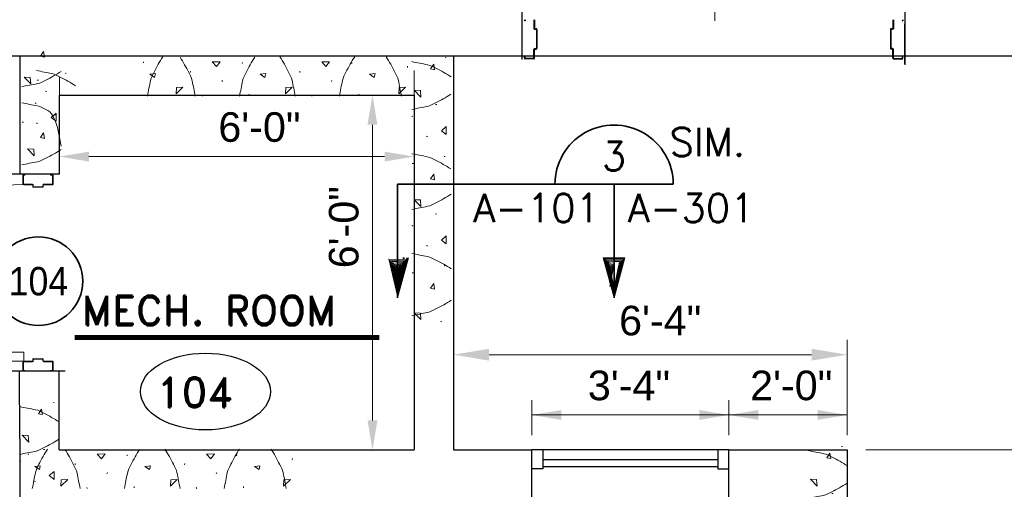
# Model space of a CAD drawing. Extents: x 417 to 1755, y 1849 to 2768.
# Tile 6 of 11: x 571 to 770, y 2477 to 2572. Entities that reach past the tile are written whole.
import ezdxf
from ezdxf.enums import TextEntityAlignment as Align

# ---------------------------------------------------------------- set-up
doc = ezdxf.new("R2010")
doc.units = 0
doc.header["$MEASUREMENT"] = 0
doc.linetypes.add('ACAD_ISO08W100', pattern=[36, 24, -3, 6, -3])
for name, color, linetype, lineweight in [('06_G-Anno-Symb', 6, 'Continuous', 5), ('A-Anno-Dims', 33, 'Continuous', 25), ('A-Anno-Patt', 152, 'Continuous', 18), ('A-Anno-Symb', 6, 'Continuous', 35), ('A-Anno-Text', 53, 'Continuous', 25), ('A-Glaz-Full', 1, 'Continuous', 25), ('A-Wall-Cntr', 5, 'ACAD_ISO08W100', 18), ('A-Wall-Full-Intr', 3, 'Continuous', 25), ('A-Wall-Jamb', 1, 'Continuous', 25), ('od38a1 plan$0$Level 1', 7, 'Continuous', 18), ('pe26ac01$0$A-Door-Prht', 6, 'Continuous', 35), ('pe26ac01$0$A-Wall-Jamb', 1, 'Continuous', 25)]:
    doc.layers.add(name, color=color, linetype=linetype, lineweight=lineweight)
doc.layers.add('14_A-FLOR-NUMB', color=4, linetype='Continuous')
doc.layers.add('TEXT', color=1, linetype='Continuous')
doc.styles.add('notes', font='ARIAL.TTF')
doc.styles.add('ROMAND', font='romand.shx')
doc.styles.get("Standard").update_dxf_attribs({"font": 'txt.shx'})
doc.styles.add('Style-Arial', font='ARIAL.TTF')
doc.styles.add('Text', font='ARIAL.TTF', dxfattribs={"height": 0.125})
doc.dimstyles.new('EARCH', dxfattribs={"dimtxt": 0.125, "dimasz": 0.125, "dimexe": 0.0625, "dimexo": 0.0625, "dimgap": 0.0625, "dimtad": 1, "dimdec": 4, "dimzin": 3, "dimdsep": 46, "dimlunit": 4, "dimtxsty": 'notes', "dimcen": 0, "dimclrd": 256, "dimclre": 256, "dimadec": 0, "dimazin": 0, "dimtfac": 0.75, "dimtdec": 4, "dimtmove": 1, "dimatfit": 3, "dimfxl": 0, "dimfrac": 1, "dimtolj": 1, "dimtzin": 3, "dimlwd": 18, "dimlwe": 18, "dimarcsym": 0})
doc.dimstyles.new('Std-Arch', dxfattribs={"dimtxt": 0.125, "dimasz": 0.15, "dimexe": 0.0625, "dimexo": 0.0625, "dimgap": 0.0625, "dimtad": 1, "dimdec": 4, "dimzin": 11, "dimdsep": 46, "dimlunit": 4, "dimtxsty": 'Text', "dimcen": 0.09, "dimclrd": 256, "dimclre": 256, "dimadec": 4, "dimazin": 3, "dimtfac": 1, "dimtdec": 4, "dimtofl": 0, "dimtmove": 1, "dimatfit": 3, "dimfxl": 0, "dimfrac": 2, "dimtzin": 11, "dimlwd": 18, "dimlwe": 18, "dimarcsym": 0})

# ---------------------------------------------------------------- blocks, each defined once
blk = doc.blocks.new('dr6mas')
at = {"layer": 'pe26ac01$0$A-Door-Prht', "color": 3, "linetype": 'Continuous', "lineweight": 0}
for p, q in [((-6.06, 37.98), (-6.06, 39.7)), ((-6.06, 37.98), (-6.06, 39.7)), ((-5.96, 37.98), (-5.96, 39.7)), ((-5.91, 39.85), (-5.66, 39.85)), ((-5.91, 39.75), (-5.66, 39.75)), ((-5.66, 39.75), (-5.66, 39.85)), ((-0.45, 39.85), (-0.45, 39.75)), ((-0.09, 39.85), (-0.45, 39.85)), ((-0.09, 39.75), (-0.45, 39.75)), ((-0.04, 37.98), (-0.04, 39.7)), ((0.06, 37.98), (0.06, 39.7)), ((-5.91, 37.93), (-4.12, 37.93)), ((-5.91, 37.82), (-4.12, 37.82)), ((-4.07, 37.77), (-4.07, 37.47)), ((-4.07, 37.72), (-4.07, 37.47)), ((-3.97, 37.77), (-3.97, 37.47)), ((-3.92, 37.42), (-2.08, 37.42)), ((-3.92, 37.32), (-2.08, 37.32)), ((-2.03, 37.77), (-2.03, 37.47)), ((-1.93, 37.77), (-1.93, 37.47)), ((-1.93, 37.72), (-1.93, 37.47)), ((-0.09, 37.93), (-1.88, 37.93)), ((-0.09, 37.82), (-1.88, 37.82)), ((-5.91, 2.03), (-4.12, 2.03)), ((-4.07, 2.13), (-4.07, 2.38)), ((-4.07, 2.08), (-4.07, 2.38)), ((-3.97, 2.08), (-3.97, 2.38)), ((-3.92, 2.53), (-2.08, 2.53)), ((-3.92, 2.43), (-2.08, 2.43)), ((-2.03, 2.08), (-2.03, 2.38)), ((-1.93, 2.08), (-1.93, 2.38)), ((-1.93, 2.13), (-1.93, 2.38)), ((-0.09, 2.03), (-1.88, 2.03)), ((-6.06, 1.87), (-6.06, 0.15)), ((-6.06, 1.87), (-6.06, 0.15)), ((-5.96, 1.87), (-5.96, 0.15)), ((-5.91, 1.92), (-4.12, 1.92)), ((-5.91, 0.1), (-5.66, 0.1)), ((-5.66, 0.1), (-5.66, 0)), ((-0.09, 1.92), (-1.88, 1.92)), ((-0.45, 0), (-0.45, 0.1)), ((-0.09, 0.1), (-0.45, 0.1)), ((-0.04, 1.87), (-0.04, 0.15)), ((0.06, 1.87), (0.06, 0.15)), ((-5.91, 0), (-5.66, 0)), ((-0.09, 0), (-0.45, 0))]:
    blk.add_line(p, q, dxfattribs=at)
at = {"layer": 'pe26ac01$0$A-Door-Prht', "color": 2, "linetype": 'Continuous', "lineweight": 0}
for p, q in [((-42.46, 3.84), (-5.91, 3.84)), ((-5.91, 2.02), (-42.46, 2.02)), ((-5.91, 3.84), (-5.91, 2.02))]:
    blk.add_line(p, q, dxfattribs=at)
at = {"layer": 'pe26ac01$0$A-Door-Prht', "color": 3, "linetype": 'Continuous', "lineweight": 0}
for centre, radius, start, end in [((-5.91, 39.7), 0.152, 90, 180), ((-5.91, 37.98), 0.152, 180, 270), ((-5.91, 39.7), 0.0508, 90, 180), ((-5.91, 37.98), 0.0508, 180, 270), ((-0.09, 39.7), 0.152, 0, 90), ((-0.09, 39.7), 0.0508, 0, 90), ((-0.09, 37.98), 0.152, 270, 0), ((-0.09, 37.98), 0.0508, 270, 0), ((-4.12, 37.77), 0.152, 0, 90), ((-4.12, 37.77), 0.0508, 0, 90), ((-3.92, 37.47), 0.152, 180, 270), ((-3.92, 37.47), 0.0508, 180, 270), ((-2.08, 37.47), 0.152, 270, 0), ((-2.08, 37.47), 0.0508, 270, 0), ((-1.88, 37.77), 0.152, 90, 180), ((-1.88, 37.77), 0.0508, 90, 180), ((-5.91, 1.87), 0.152, 90, 180), ((-4.12, 2.08), 0.0508, 270, 0), ((-4.12, 2.08), 0.152, 270, 0), ((-3.92, 2.38), 0.152, 90, 180), ((-3.92, 2.38), 0.0508, 90, 180), ((-2.08, 2.38), 0.152, 0, 90), ((-2.08, 2.38), 0.0508, 0, 90), ((-1.88, 2.08), 0.152, 180, 270), ((-1.88, 2.08), 0.0508, 180, 270), ((-0.09, 1.87), 0.152, 0, 90), ((-5.91, 0.15), 0.152, 180, 270), ((-5.91, 1.87), 0.0508, 90, 180), ((-5.91, 0.15), 0.0508, 180, 270), ((-0.09, 1.87), 0.0508, 0, 90), ((-0.09, 0.15), 0.152, 270, 0), ((-0.09, 0.15), 0.0508, 270, 0)]:
    blk.add_arc(centre, radius, start, end, dxfattribs=at)
at = {"layer": 'pe26ac01$0$A-Door-Prht', "color": 2, "linetype": 'Continuous', "lineweight": 0}
blk.add_arc((-5.91, 1.35), 36.55, 90.0785, 186.3608, dxfattribs=at)
at = {"layer": 'pe26ac01$0$A-Wall-Jamb', "color": 3, "linetype": 'Continuous', "lineweight": 0}
for p, q in [((0, 40), (-6, 40)), ((0, 0), (-6, 0))]:
    blk.add_line(p, q, dxfattribs=at)
blk = doc.blocks.new('*D142')
at = {"layer": 'A-Anno-Dims', "lineweight": 18}
for p, q in [((650.72, 2561.77), (650.72, 2541.3)), ((578.73, 2560.33), (578.73, 2541.3)), ((584.73, 2544.3), (644.72, 2544.3))]:
    blk.add_line(p, q, dxfattribs=at)
blk.add_solid([(584.73, 2543.3), (578.73, 2544.3), (584.73, 2545.3)], dxfattribs=at)
at = {"layer": 'A-Anno-Dims', "lineweight": 18, "extrusion": (0, 0, -1)}
blk.add_solid([(-644.72, 2545.3), (-650.72, 2544.3), (-644.72, 2543.3)], dxfattribs=at)
at = {"layer": 'A-Anno-Dims', "linetype": 'Continuous', "lineweight": 18, "style": 'notes'}
blk.add_text('6\'-0"', height=6, dxfattribs=at).set_placement((610.99, 2550.3), align=Align.MIDDLE_LEFT)
blk = doc.blocks.new('rmno')
at = {"layer": '14_A-FLOR-NUMB'}
blk.add_ellipse((0, 0), major_axis=(52.78, 0), ratio=0.590246, dxfattribs=at)
at = {"layer": 'TEXT', "linetype": 'ByBlock', "style": 'ROMAND'}
blk.add_attdef('X', (-39.76, -12.57), '', height=24, dxfattribs=at)
blk = doc.blocks.new('ROOMNAME')
at = {"color": 0, "lineweight": 40, "style": 'ROMAND'}
blk.add_attdef('X', (-12.15, -12.14), '', height=24, dxfattribs=at)
blk = doc.blocks.new('*D143')
at = {"layer": 'A-Anno-Dims', "lineweight": 18}
for p, q in [((646.91, 2556.75), (639.27, 2556.75)), ((642.27, 2490.75), (642.27, 2550.75)), ((646.91, 2484.75), (639.27, 2484.75))]:
    blk.add_line(p, q, dxfattribs=at)
at = {"layer": 'A-Anno-Dims', "lineweight": 18, "extrusion": (0, 0, -1)}
blk.add_solid([(-641.27, 2550.75), (-642.27, 2556.75), (-643.27, 2550.75)], dxfattribs=at)
at = {"layer": 'A-Anno-Dims', "lineweight": 18}
blk.add_solid([(643.27, 2490.75), (642.27, 2484.75), (641.27, 2490.75)], dxfattribs=at)
at = {"layer": 'A-Anno-Dims', "linetype": 'Continuous', "lineweight": 18, "insert": (636.47, 2529.97), "char_height": 6, "attachment_point": 5, "rotation": 90, "style": 'notes'}
blk.add_mtext('6\'-0"', dxfattribs=at)
blk = doc.blocks.new('*D55')
at = {"layer": 'A-Anno-Dims', "lineweight": 18}
for p, q in [((742.35, 2484.75), (817.5, 2484.75)), ((814.5, 1986.78), (814.5, 2478.75)), ((742.79, 1980.78), (817.5, 1980.78))]:
    blk.add_line(p, q, dxfattribs=at)
at = {"layer": 'A-Anno-Dims'}
for points in [[(813.5, 2478.75), (815.5, 2478.75), (814.5, 2484.75)], [(813.5, 1986.78), (815.5, 1986.78), (814.5, 1980.78)]]:
    blk.add_solid(points, dxfattribs=at)
at = {"layer": 'A-Anno-Dims', "insert": (808.44, 2350.6), "char_height": 6, "attachment_point": 5, "rotation": 90, "style": 'notes'}
blk.add_mtext('\\A1;42\'-0"', dxfattribs=at)
blk = doc.blocks.new('8CMU')
for p, q in [((19.64, 7.89), (19.56, 8.09)), ((41.84, 7.89), (41.76, 8.09)), ((10.05, 7.7), (10.05, 7.98)), ((32.25, 7.7), (32.25, 7.98)), ((15.5, 4.89), (15.6, 5.11)), ((37.69, 4.89), (37.81, 5.11)), ((0.14, 2.01), (0.18, 2.29)), ((21.99, 3), (22.03, 3.27)), ((44.2, 3), (44.24, 3.27)), ((11.45, 1.29), (11.47, 1.49)), ((33.64, 1.29), (33.67, 1.49)), ((53.72, 1.09), (53.74, 1.3))]:
    blk.add_line(p, q)
for points, knots in [([(1.38, 8.09), (1.59, 7.02), (1.8, 5.95), (2.01, 4.88), (2.13, 4.28), (2.46, 3.75), (2.73, 3.2), (3.27, 2.13), (3.82, 1.09), (4.49, 0.09)], [0, 0, 0, 0, 0.377497, 0.377497, 0.377497, 0.58782, 0.58782, 0.58782, 1, 1, 1, 1]), ([(13.98, 8.09), (13.77, 7.02), (13.56, 5.95), (13.35, 4.88), (13.23, 4.28), (12.9, 3.75), (12.63, 3.2), (12.09, 2.13), (11.54, 1.09), (10.87, 0.09)], [0, 0, 0, 0, 0.377499, 0.377499, 0.377499, 0.587821, 0.587821, 0.587821, 1, 1, 1, 1]), ([(22.93, 8.09), (23.14, 7.02), (23.35, 5.95), (23.56, 4.88), (23.68, 4.28), (24.01, 3.75), (24.28, 3.2), (24.82, 2.13), (25.37, 1.09), (26.04, 0.09)], [0, 0, 0, 0, 0.377499, 0.377499, 0.377499, 0.587821, 0.587821, 0.587821, 1, 1, 1, 1]), ([(34.23, 8.09), (34.03, 7.05), (33.82, 6), (33.62, 4.96), (33.5, 4.36), (33.17, 3.83), (32.9, 3.28), (32.36, 2.21), (31.81, 1.17), (31.14, 0.17)], [0, 0, 0, 0, 0.371607, 0.371607, 0.371607, 0.58392, 0.58392, 0.58392, 1, 1, 1, 1]), ([(43.22, 8.09), (43.42, 7.05), (43.63, 6), (43.83, 4.96), (43.95, 4.36), (44.28, 3.83), (44.55, 3.28), (45.09, 2.21), (45.64, 1.17), (46.31, 0.17)], [0, 0, 0, 0, 0.371609, 0.371609, 0.371609, 0.583921, 0.583921, 0.583921, 1, 1, 1, 1]), ([(52.92, 8.09), (52.71, 7.02), (52.5, 5.95), (52.29, 4.88), (52.17, 4.28), (51.85, 3.75), (51.57, 3.2), (51.04, 2.13), (50.48, 1.09), (49.82, 0.09)], [0, 0, 0, 0, 0.377497, 0.377497, 0.377497, 0.58782, 0.58782, 0.58782, 1, 1, 1, 1])]:
    blk.add_open_spline(points, degree=3, knots=knots)
for points in [[(1.87, 6.35), (1.94, 7.6), (0.55, 6.25)], [(24.84, 6.35), (24.9, 7.6), (23.52, 6.25)], [(47.04, 6.35), (47.1, 7.6), (45.72, 6.25)], [(6.73, 3.49), (7.86, 3.64), (6.91, 4.28)], [(28.93, 3.49), (30.06, 3.64), (29.11, 4.28)], [(51.29, 3.49), (52.43, 3.64), (51.47, 4.28)], [(15.96, 1.09), (16.71, 2.09), (17.56, 1.13)], [(38.16, 1.09), (38.91, 2.09), (39.76, 1.13)]]:
    blk.add_3dface(points)
blk = doc.blocks.new('DRNO')
blk.add_circle((0, 0), 0.1875)
at = {"style": 'notes', "width": 0.9}
blk.add_attdef('TAG00', text='', height=0.12, dxfattribs=at).set_placement((0, 0), align=Align.MIDDLE_CENTER)
blk = doc.blocks.new('*D144')
at = {"layer": 'A-Anno-Dims', "lineweight": 18}
for p, q in [((658.72, 2487.75), (658.72, 2507.09)), ((738.58, 2487.75), (738.58, 2507.09)), ((731.38, 2504.09), (665.92, 2504.09))]:
    blk.add_line(p, q, dxfattribs=at)
blk.add_solid([(665.92, 2502.89), (658.72, 2504.09), (665.92, 2505.29)], dxfattribs=at)
at = {"layer": 'A-Anno-Dims', "lineweight": 18, "extrusion": (0, 0, -1)}
blk.add_solid([(-731.38, 2505.29), (-738.58, 2504.09), (-731.38, 2502.89)], dxfattribs=at)
at = {"layer": 'A-Anno-Dims', "linetype": 'Continuous', "lineweight": 18, "insert": (700.65, 2510.98), "char_height": 6, "attachment_point": 5, "style": 'Style-Arial'}
blk.add_mtext('6\'-4"', dxfattribs=at)

msp = doc.modelspace()

# ---------------------------------------------------------------- linework, layer by layer
at = {"layer": '06_G-Anno-Symb', "linetype": 'Continuous', "lineweight": 35}
for p, q in [((647.37009, 2538.68849), (703.27595, 2538.68849)), ((647.37009, 2538.68849), (647.37009, 2515.66049)), ((691.28195, 2538.68849), (691.28195, 2515.66049))]:
    msp.add_line(p, q, dxfattribs=at)
at = {"layer": '06_G-Anno-Symb', "linetype": 'Continuous', "lineweight": 20}
for p, q in [((647.37609, 2516.02049), (645.56409, 2523.54449)), ((645.80409, 2523.32849), (648.97809, 2523.41249)), ((647.37009, 2515.66049), (649.21009, 2523.77249)), ((649.57809, 2523.77249), (647.37009, 2515.66049)), ((647.37009, 2515.66049), (649.36609, 2523.69449)), ((649.43409, 2523.71849), (647.37609, 2516.02049)), ((649.23609, 2523.61049), (647.37609, 2516.41049)), ((648.97809, 2523.41249), (647.40609, 2516.84849)), ((648.39759, 2523.77249), (648.76559, 2523.77249)), ((648.75159, 2523.54449), (648.42359, 2523.61049)), ((648.55359, 2523.69449), (648.62159, 2523.71849)), ((693.44195, 2523.77249), (689.07995, 2523.77249)), ((689.07995, 2523.77249), (691.28195, 2515.66049)), ((693.29795, 2523.69449), (689.22995, 2523.71849)), ((689.22995, 2523.71849), (691.27595, 2516.02049)), ((693.09995, 2523.54449), (689.42795, 2523.61049)), ((689.42795, 2523.61049), (691.27595, 2516.41049)), ((692.85995, 2523.32849), (689.67995, 2523.41249)), ((689.67995, 2523.41249), (691.25795, 2516.84849)), ((691.27595, 2516.02049), (693.09995, 2523.54449)), ((691.28195, 2515.66049), (693.44195, 2523.77249)), ((691.28195, 2515.66049), (693.29795, 2523.69449)), ((647.37609, 2516.41049), (645.80409, 2523.32849)), ((646.00809, 2523.13049), (648.73809, 2523.16649)), ((647.40609, 2516.84849), (646.00809, 2523.13049)), ((646.26609, 2522.92649), (648.56409, 2523.04049)), ((647.41209, 2517.36449), (646.26609, 2522.92649)), ((646.52409, 2522.69249), (648.32409, 2522.80649)), ((647.44809, 2517.96449), (646.52409, 2522.69249)), ((646.83009, 2522.42249), (648.03009, 2522.60849)), ((647.44809, 2518.66649), (646.83009, 2522.42249)), ((647.09409, 2522.17049), (647.83209, 2522.38049)), ((647.46609, 2519.32049), (647.09409, 2522.17049)), ((647.33409, 2522.05049), (647.65809, 2522.18849)), ((647.49609, 2520.01049), (647.33409, 2522.05049)), ((648.73809, 2523.16649), (647.41209, 2517.36449)), ((648.56409, 2523.04049), (647.44809, 2517.96449)), ((648.32409, 2522.80649), (647.44809, 2518.66649)), ((648.03009, 2522.60849), (647.46609, 2519.32049)), ((647.83209, 2522.38049), (647.49609, 2520.01049)), ((647.65809, 2522.18849), (647.52009, 2521.16849)), ((691.31545, 2522.69249), (689.52745, 2522.80649)), ((689.52745, 2522.80649), (690.39745, 2518.66649)), ((691.02145, 2522.42249), (689.82145, 2522.60849)), ((689.82145, 2522.60849), (690.38545, 2519.32049)), ((692.64395, 2523.13049), (689.91995, 2523.16649)), ((689.91995, 2523.16649), (691.23995, 2517.36449)), ((690.74545, 2522.17049), (690.01945, 2522.38049)), ((690.01945, 2522.38049), (690.34345, 2520.01049)), ((692.39795, 2522.92649), (690.09995, 2523.04049)), ((690.09995, 2523.04049), (691.20995, 2517.96449)), ((690.50545, 2522.05049), (690.18745, 2522.18849)), ((690.18745, 2522.18849), (690.33145, 2521.16849)), ((690.34345, 2520.01049), (690.50545, 2522.05049)), ((690.38545, 2519.32049), (690.74545, 2522.17049)), ((690.39745, 2517.96449), (691.31545, 2522.69249)), ((690.39745, 2518.66649), (691.02145, 2522.42249)), ((691.23995, 2517.36449), (692.39795, 2522.92649)), ((691.25795, 2516.84849), (692.64395, 2523.13049)), ((691.27595, 2516.41049), (692.85995, 2523.32849))]:
    msp.add_line(p, q, dxfattribs=at)
at = {"layer": '06_G-Anno-Symb', "linetype": 'Continuous', "lineweight": 35}
msp.add_ellipse((691.29462, 2538.69566), major_axis=(-8.48528, 8.48528), ratio=1, start_param=3.926990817, end_param=7.068583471, dxfattribs=at)
at = {"layer": '14_A-FLOR-NUMB', "const_width": 1, "flags": 128}
msp.add_lwpolyline([(581.84113, 2507.56003), (643.63042, 2507.55893)], dxfattribs=at)
at = {"layer": 'A-Anno-Dims', "lineweight": 18}
for p, q in [((674.58261, 2487.75233), (674.58261, 2494.8535)), ((714.58261, 2487.75233), (714.58261, 2494.8535)), ((714.58261, 2487.75233), (714.58261, 2494.8535)), ((738.58261, 2487.75233), (738.58261, 2494.8535)), ((714.58261, 2491.8535), (674.58261, 2491.8535)), ((702.58261, 2491.8535), (708.58261, 2491.8535)), ((738.58261, 2491.8535), (714.58261, 2491.8535)), ((726.58261, 2491.8535), (720.58261, 2491.8535))]:
    msp.add_line(p, q, dxfattribs=at)
for points in [[(680.58261, 2490.8535), (674.58261, 2491.8535), (680.58261, 2492.8535)], [(720.58261, 2490.8535), (714.58261, 2491.8535), (720.58261, 2492.8535)]]:
    msp.add_solid(points, dxfattribs=at)
at = {"layer": 'A-Anno-Dims', "lineweight": 18, "extrusion": (0, 0, -1)}
for points in [[(-708.58261, 2492.8535), (-714.58261, 2491.8535), (-708.58261, 2490.8535)], [(-732.58261, 2492.8535), (-738.58261, 2491.8535), (-732.58261, 2490.8535)]]:
    msp.add_solid(points, dxfattribs=at)
at = {"layer": 'A-Anno-Patt'}
for p, q in [((574.48204, 2559.78844), (574.20529, 2559.78844)), ((580.08204, 2561.17894), (579.87954, 2561.20594)), ((576.18341, 2557.54336), (575.91341, 2557.58386)), ((574.01309, 2555.18761), (573.81509, 2555.10511)), ((577.89454, 2552.68399), (577.69204, 2552.70761)), ((571.48204, 2551.29011), (571.20529, 2551.29011)), ((574.29341, 2551.04649), (574.07404, 2551.14774))]:
    msp.add_line(p, q, dxfattribs=at)
for points, knots in [([(571.09166, 2558.48111), (572.16221, 2558.69099), (573.23277, 2558.90079), (574.30329, 2559.11086), (574.89973, 2559.22791), (575.43187, 2559.55527), (575.97929, 2559.82911), (577.05209, 2560.36578), (578.09081, 2560.91918), (579.09166, 2561.58486)], [0, 0, 0, 0, 0.377498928, 0.377498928, 0.377498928, 0.587821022, 0.587821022, 0.587821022, 1, 1, 1, 1]), ([(574.09166, 2561.76532), (575.13561, 2561.56061), (576.1796, 2561.35616), (577.22354, 2561.15132), (577.81998, 2561.03428), (578.35212, 2560.70691), (578.89954, 2560.43307), (579.97234, 2559.8964), (581.01106, 2559.343), (582.01191, 2558.67732)], [0, 0, 0, 0, 0.371606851, 0.371606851, 0.371606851, 0.583919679, 0.583919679, 0.583919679, 1, 1, 1, 1]), ([(571.09166, 2555.21286), (572.16221, 2555.00298), (573.23277, 2554.79319), (574.30329, 2554.58311), (574.89973, 2554.46607), (575.43187, 2554.13871), (575.97929, 2553.86486), (577.05209, 2553.3282), (578.09081, 2552.7748), (579.09166, 2546.42161)], [0, 0, 0, 0, 0.377498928, 0.377498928, 0.377498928, 0.587821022, 0.587821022, 0.587821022, 1, 1, 1, 1]), ([(571.09166, 2542.62099), (572.16219, 2542.83092), (573.23278, 2543.0405), (574.30329, 2543.25061), (574.89973, 2543.36767), (575.43187, 2543.69502), (575.97929, 2543.96886), (577.05209, 2544.50553), (578.09081, 2545.05893), (579.09166, 2545.72461)], [0, 0, 0, 0, 0.377497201, 0.377497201, 0.377497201, 0.587819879, 0.587819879, 0.587819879, 1, 1, 1, 1])]:
    msp.add_open_spline(points, degree=3, knots=knots, dxfattribs=at)
for points in [[(575.69404, 2564.47899), (575.54216, 2565.60961), (574.90766, 2564.65449)], [(572.83204, 2560.38511), (571.58329, 2560.45261), (572.93329, 2559.06886)], [(578.09029, 2551.50886), (577.09466, 2552.26149), (578.05654, 2553.11199)], [(575.69404, 2547.96574), (575.54216, 2549.09636), (574.90766, 2548.14461)], [(573.53025, 2545.77416), (572.2815, 2545.84166), (573.6315, 2544.45791)]]:
    msp.add_3dface(points, dxfattribs=at)
at = {"layer": 'A-Glaz-Full'}
for p, q in [((714.58261, 2484.75233), (674.58261, 2484.75233)), ((676.84146, 2482.80151), (712.32376, 2482.80151)), ((676.84146, 2481.40513), (712.32376, 2481.40513))]:
    msp.add_line(p, q, dxfattribs=at)
at = {"layer": 'A-Wall-Cntr', "lineweight": 25, "ltscale": 0.75}
msp.add_line((446.55615, 2564.77522), (596.25324, 2564.77522), dxfattribs=at)
at = {"layer": 'A-Wall-Full-Intr'}
for p, q in [((558.74917, 2564.77522), (772.73341, 2564.77522)), ((570.70216, 2564.75233), (658.71987, 2564.75233)), ((570.70216, 2564.75233), (570.70216, 2540.75233)), ((658.71987, 2564.75233), (658.71987, 2484.75233)), ((578.71987, 2556.75233), (650.71987, 2556.75233)), ((578.71987, 2556.75233), (578.71987, 2540.75233)), ((650.71987, 2556.75233), (650.71987, 2484.75233)), ((570.69627, 2487.06483), (570.67683, 2500.75233)), ((578.69629, 2484.75233), (578.67685, 2500.75233)), ((570.69627, 2487.06483), (570.69627, 1972.44534)), ((578.69629, 2484.75233), (650.71987, 2484.75233)), ((714.58261, 2484.75233), (738.58261, 2484.75233)), ((738.58261, 2484.75233), (738.58261, 2292.75895))]:
    msp.add_line(p, q, dxfattribs=at)
at = {"layer": 'A-Wall-Jamb'}
for p, q in [((672.61033, 2564.03655), (672.61033, 2574.81743)), ((750.31477, 2574.79103), (750.31477, 2562.94761)), ((673.11729, 2572.08645), (673.11729, 2571.83465)), ((673.22288, 2571.83465), (673.11729, 2571.83465)), ((673.22288, 2572.08645), (673.22288, 2571.83465)), ((675.04232, 2572.08645), (675.04232, 2570.30356)), ((675.14791, 2572.08645), (675.14791, 2570.30356)), ((747.86546, 2572.08645), (747.86546, 2570.30356)), ((747.97105, 2572.08645), (747.97105, 2570.30356)), ((749.79049, 2572.08645), (749.79049, 2571.83465)), ((749.79049, 2571.83465), (749.89608, 2571.83465)), ((749.89608, 2572.08645), (749.89608, 2571.83465)), ((675.19665, 2570.25077), (675.50124, 2570.25077)), ((675.19665, 2570.1533), (675.50124, 2570.1533)), ((675.24538, 2570.25077), (675.50124, 2570.25077)), ((675.55404, 2570.1005), (675.55404, 2566.25856)), ((675.65151, 2570.1005), (675.65151, 2566.25856)), ((747.36186, 2570.1005), (747.36186, 2566.25856)), ((747.45933, 2570.1005), (747.45933, 2566.25856)), ((747.81672, 2570.25077), (747.51213, 2570.25077)), ((747.76799, 2570.25077), (747.51213, 2570.25077)), ((747.81672, 2570.1533), (747.51213, 2570.1533)), ((750.31477, 2563.15296), (750.31477, 2571.24375)), ((675.04232, 2564.27261), (675.04232, 2566.05549)), ((675.14791, 2564.27261), (675.14791, 2566.05549)), ((675.19665, 2566.20576), (675.50124, 2566.20576)), ((675.19665, 2566.10829), (675.50124, 2566.10829)), ((675.24538, 2566.10829), (675.50124, 2566.10829)), ((747.81672, 2566.20576), (747.51213, 2566.20576)), ((747.81672, 2566.10829), (747.51213, 2566.10829)), ((747.76799, 2566.10829), (747.51213, 2566.10829)), ((747.86546, 2564.27261), (747.86546, 2566.05549)), ((747.97105, 2564.27261), (747.97105, 2566.05549)), ((673.11729, 2564.62593), (673.22288, 2564.62593)), ((673.11729, 2564.27261), (673.11729, 2564.62593)), ((673.22288, 2564.27261), (673.22288, 2564.62593)), ((674.99359, 2564.21981), (673.27162, 2564.21981)), ((674.99359, 2564.11828), (673.27162, 2564.11828)), ((748.01979, 2564.21981), (749.74176, 2564.21981)), ((748.01979, 2564.11828), (749.74176, 2564.11828)), ((749.89608, 2564.62593), (749.79049, 2564.62593)), ((749.79049, 2564.27261), (749.79049, 2564.62593)), ((749.89608, 2564.27261), (749.89608, 2564.62593)), ((578.73455, 2540.75233), (554.01904, 2540.75233)), ((579.89942, 2500.75233), (555.45086, 2500.75233)), ((674.58261, 2474.5178), (674.58261, 2484.75233)), ((676.84146, 2484.75233), (676.84146, 2480.91229)), ((712.32376, 2484.75233), (712.32376, 2480.91229)), ((714.58261, 2474.5178), (714.58261, 2484.75233)), ((676.84146, 2480.91229), (674.58261, 2480.91229)), ((712.32376, 2480.91229), (714.58261, 2480.91229))]:
    msp.add_line(p, q, dxfattribs=at)
for centre, radius, start, end in [((675.19544, 2570.3027), 0.1523, 180, 270), ((675.19544, 2570.3027), 0.05077, 180, 270), ((675.50003, 2570.09964), 0.1523, 0, 90), ((675.50003, 2570.09964), 0.05077, 0, 90), ((747.51334, 2570.09964), 0.1523, 90, 180), ((747.51334, 2570.09964), 0.05077, 90, 180), ((747.81793, 2570.3027), 0.1523, 270, 0), ((747.81793, 2570.3027), 0.05077, 270, 0), ((675.19544, 2566.05464), 0.1523, 90, 180), ((675.19544, 2566.05464), 0.05077, 90, 180), ((675.50003, 2566.2577), 0.1523, 270, 0), ((675.50003, 2566.2577), 0.05077, 270, 0), ((747.51334, 2566.2577), 0.1523, 180, 270), ((747.51334, 2566.2577), 0.05077, 180, 270), ((747.81793, 2566.05464), 0.1523, 0, 90), ((747.81793, 2566.05464), 0.05077, 0, 90), ((673.27041, 2564.26972), 0.1523, 180, 270), ((673.27041, 2564.26972), 0.05077, 180, 270), ((674.99238, 2564.26972), 0.1523, 270, 0), ((674.99238, 2564.26972), 0.05077, 270, 0), ((748.021, 2564.26972), 0.1523, 180, 270), ((748.021, 2564.26972), 0.05077, 180, 270), ((749.74297, 2564.26972), 0.1523, 270, 0), ((749.74297, 2564.26972), 0.05077, 270, 0)]:
    msp.add_arc(centre, radius, start, end, dxfattribs=at)
at = {"layer": 'od38a1 plan$0$Level 1', "color": 3, "linetype": 'Continuous', "lineweight": 25}
msp.add_line((658.71987, 2484.75233), (674.58261, 2484.75233), dxfattribs=at)
at = {"layer": 'pe26ac01$0$A-Door-Prht', "lineweight": 0}
msp.add_arc((748.26068, 2571.79851), 36.55125, 83.639225, 179.9215278, dxfattribs=at)

# ---------------------------------------------------------------- block references
at = {"layer": '14_A-FLOR-NUMB'}
ref = msp.add_blockref('ROOMNAME', (579.13155, 2541.96928), dxfattribs=dict(at, xscale=0.25, yscale=0.25, zscale=0.25))
ref.add_attrib('X', 'MECH. ROOM', (583.25569, 2510.06956), dxfattribs={"layer": '0', "color": 0, "lineweight": 40, "height": 6, "style": 'ROMAND'})
at = {"layer": '14_A-FLOR-NUMB', "xscale": 0.25, "yscale": 0.25, "zscale": 0.25}
msp.add_blockref('rmno', (608.37592, 2496.60231), dxfattribs=at).add_auto_attribs({'X': '104'})
at = {"layer": 'A-Anno-Patt'}
for p, rotation in [((649.52552, 2564.65412), 180), ((658.33303, 2510.6494), 90), ((578.77716, 2440.6301), 90), ((738.73853, 2431.70381), 90), ((626.16183, 2485.0359), 180)]:
    msp.add_blockref('8CMU', p, dxfattribs=dict(at, rotation=rotation))
at = {"layer": 'A-Anno-Symb'}
ref = msp.add_blockref('DRNO', (574.48738, 2519.00726), dxfattribs=dict(at, xscale=48, yscale=48, zscale=0.5))
ref.add_attrib('TAG00', '104', dxfattribs={"layer": 'A-Anno-Text', "height": 5.76, "style": 'notes', "width": 0.9}).set_placement((574.48538, 2519.00726), align=Align.MIDDLE_CENTER)
at = {"layer": 'A-Wall-Jamb'}
msp.add_blockref('dr6mas', (577.40901, 2500.75233), dxfattribs=at)

# ---------------------------------------------------------------- texts
at = {"layer": '06_G-Anno-Symb', "linetype": 'Continuous', "lineweight": 18}
for s, p in [('SIM.', (710.21812, 2547.26928)), ('3', (691.27595, 2544.38249))]:
    msp.add_text(s, height=5.76, dxfattribs=at).set_placement(p, align=Align.MIDDLE_CENTER)
msp.add_text('A-101', height=5.76, dxfattribs=at).set_placement((688.41995, 2533.86449), align=Align.MIDDLE_RIGHT)
msp.add_text('A-301', height=5.76, dxfattribs=at).set_placement((694.10795, 2533.86449), align=Align.MIDDLE_LEFT)
at = {"layer": 'A-Anno-Dims', "linetype": 'Continuous', "lineweight": 18, "style": 'notes'}
for s, p in [('3\'-4"', (694.30938, 2497.8535)), ('2\'-0"', (727.23886, 2497.8535))]:
    msp.add_text(s, height=6, dxfattribs=at).set_placement(p, align=Align.MIDDLE_CENTER)

# ---------------------------------------------------------------- dimensions: what is measured, and where the dimension line sits
at = {"layer": 'A-Anno-Dims', "lineweight": 18}
dim = msp.add_linear_dim(base=(650.71987, 2544.2978), p1=(578.73181, 2563.32975), p2=(650.71987, 2564.76725), dimstyle='EARCH', override={"dimscale": 48}, dxfattribs=at)
dim.commit()
dim.dimension.update_dxf_attribs({"geometry": '*D142', "text_midpoint": (619.32971, 2544.2978), "dimtype": 160})
for base, p1, p2, angle, text, dimstyle, override, picture, middle, dimtype in [((642.27084, 2556.75233), (649.90737, 2484.75233), (649.90737, 2556.75233), 90, '6\'-0"', 'EARCH', {"dimscale": 48, "dimtad": 0, "dimtzin": 3}, '*D143', (636.46831, 2529.97357), 160), ((658.71987, 2504.08749), (738.58261, 2484.75233), (658.71987, 2484.75233), 180, '6\'-4"', 'Std-Arch', {"dimtxt": 6, "dimasz": 7.2, "dimexe": 3, "dimexo": 3, "dimgap": 3, "dimtxsty": 'Style-Arial'}, '*D144', (700.65124, 2504.08749), 128)]:
    dim = msp.add_linear_dim(base=base, p1=p1, p2=p2, angle=angle, text=text, dimstyle=dimstyle, override=override, dxfattribs=at)
    dim.commit()
    dim.dimension.update_dxf_attribs({"geometry": picture, "text_midpoint": middle, "dimtype": dimtype})
dim = msp.add_linear_dim(base=(814.50158, 2484.75233), p1=(739.78573, 1980.78255), p2=(739.3545, 2484.75233), angle=90, dimstyle='EARCH', override={"dimscale": 48}, dxfattribs=at)
dim.commit()
dim.dimension.update_dxf_attribs({"geometry": '*D55', "text_midpoint": (814.50158, 2350.89969), "dimtype": 160})

doc.saveas('drawing.dxf')
